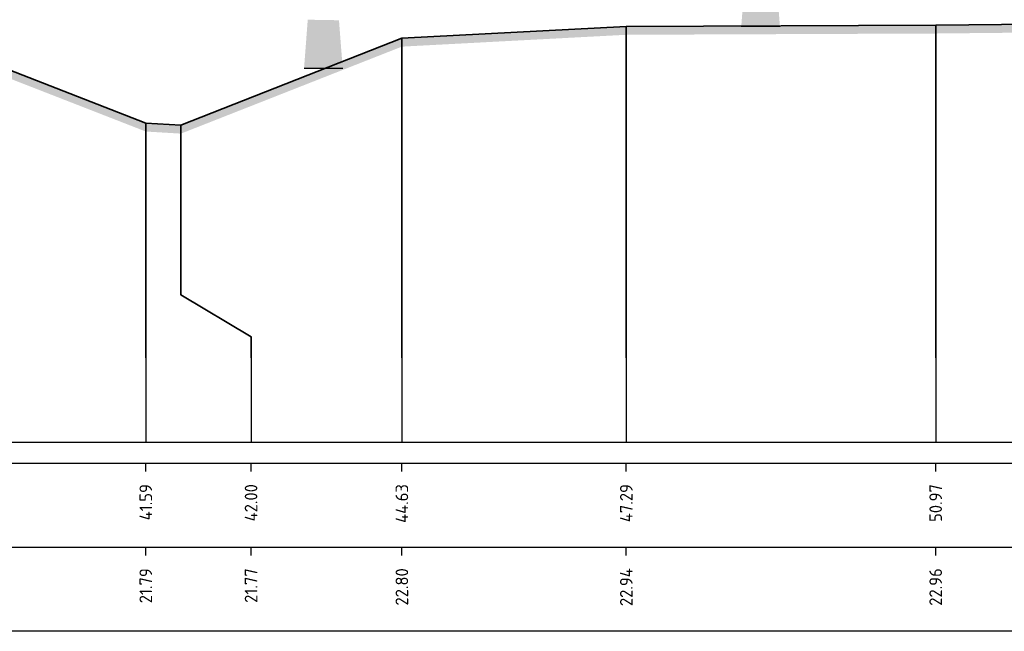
# Model space of a CAD drawing. Header units: metres. Extents: x 173015 to 189682, y 346605 to 348504.
# Tile 69 of 212: x 188923.9 to 188935.6, y 347839.52 to 347846.79. Entities that reach past the tile are written whole.
import ezdxf
from ezdxf.enums import TextEntityAlignment as Align

# ---------------------------------------------------------------- set-up
doc = ezdxf.new("R2010")
doc.units = ezdxf.units.M
doc.header["$PDMODE"] = 35
doc.header["$PDSIZE"] = 0.075
doc.layers.add('N-PV-GR-BOOM-SD', color=7, linetype='Continuous', lineweight=25, true_color=0xd6cca6)
for name, color, linetype, lineweight in [('X-ME-AL-PROFIEL_HUIDIG MAAIVELD-GD', 252, 'Continuous', 0), ('X-XX-AL-DETAIL1-M-B', 252, 'Continuous', 18), ('X-XX-AL-DWARSPROFIEL_PROFIELLIJN MAAIVELD-GD', 8, 'Continuous', 35), ('X01-XX-AL-M', 7, 'Continuous', 18)]:
    doc.layers.add(name, color=color, linetype=linetype, lineweight=lineweight)
doc.layers.add('X-ME-AL-PROFIELRASTER-S', color=7, linetype='Continuous')
doc.styles.add('NLCS-ISO-ANNOTATIVE-T18', font='NLCS-ISO.ttf', dxfattribs={"height": 1.8})
doc.styles.add('NLCS-ISO-M100-T25', font='NLCS-ISO.ttf', dxfattribs={"height": 0.25})
doc.dimstyles.new('NLCS-M100-T25-PIJL_L2_H1', dxfattribs={"dimscale": 0.1, "dimtxt": 2.5, "dimasz": 2.5, "dimexe": 2, "dimexo": 2, "dimgap": 0.7, "dimtad": 1, "dimzin": 0, "dimdsep": 46, "dimtxsty": 'NLCS-ISO-M100-T25', "dimcen": 0, "dimdle": 2, "dimclrd": 256, "dimclre": 256, "dimclrt": 256, "dimadec": 1, "dimazin": 0, "dimtfac": 1, "dimtdec": 3, "dimtofl": 0, "dimtmove": 0, "dimatfit": 3, "dimfxl": 2, "dimfxlon": 1, "dimtfillclr": 256, "dimtolj": 1, "dimtzin": 0, "dimlwd": -1, "dimlwe": -1, "dimarcsym": 0})
doc.dimstyles.new('NLCS-M100-T25-PIJL_L3_H2', dxfattribs={"dimscale": 0.1, "dimtxt": 2.5, "dimasz": 2.5, "dimexe": 2, "dimexo": 2, "dimgap": 0.7, "dimtad": 1, "dimdec": 3, "dimzin": 0, "dimdsep": 46, "dimtxsty": 'NLCS-ISO-M100-T25', "dimcen": 0, "dimdle": 2, "dimclrd": 256, "dimclre": 256, "dimclrt": 256, "dimazin": 0, "dimtfac": 1, "dimtdec": 3, "dimtofl": 0, "dimtmove": 0, "dimatfit": 3, "dimfxl": 2, "dimfxlon": 1, "dimtfillclr": 256, "dimtolj": 1, "dimtzin": 0, "dimlwd": -1, "dimlwe": -1, "dimarcsym": 0})

# ---------------------------------------------------------------- blocks, each defined once
blk = doc.blocks.new('SAL-PROFIELRASTER_BALK_EIND1-SOD')
at = {"color": 0, "linetype": 'ByBlock', "lineweight": -2, "flags": 128}
for points in [[(0, 0), (1, 0)], [(0, -2.5), (1, -2.5)], [(0, -12.5), (1, -12.5)]]:
    blk.add_lwpolyline(points, dxfattribs=at)
blk = doc.blocks.new('SAL-PROFIELRASTER_BALK_EIND2-SOD')
at = {"color": 0, "linetype": 'ByBlock', "lineweight": -2}
blk.add_line((1, -12.5), (0, -12.5), dxfattribs=at)
blk = doc.blocks.new('SAL-PROFIELRASTER_BALK_DATA-SOD')
at = {"color": 0, "linetype": 'ByBlock', "lineweight": -2}
blk.add_lwpolyline([(0, -3.5), (0, -2.5)], dxfattribs=at)
at = {"color": 0, "linetype": 'ByBlock', "lineweight": -2, "style": 'NLCS-ISO-ANNOTATIVE-T18'}
blk.add_attdef('GETAL', text='', height=1.5, rotation=90, dxfattribs=at).set_placement((0.75, -5), align=Align.RIGHT)
blk = doc.blocks.new('*D132')
at = {"layer": 'Defpoints', "color": 0, "transparency": 16777216}
for p in [(188883.815, 347852.066), (188883.815, 347842.771), (188982.175, 347842.771)]:
    blk.add_point(p, dxfattribs=at)
at = {"layer": 'X-XX-AL-DETAIL1-M-B', "transparency": 16777216}
for p, q in [((188883.815, 347851.866), (188883.815, 347852.266)), ((188982.175, 347851.866), (188982.175, 347852.266)), ((188981.925, 347852.066), (188884.065, 347852.066))]:
    blk.add_line(p, q, dxfattribs=at)
for points in [[(188884.065, 347852.108), (188884.065, 347852.025), (188883.815, 347852.066)], [(188981.925, 347852.108), (188981.925, 347852.025), (188982.175, 347852.066)]]:
    blk.add_solid(points, dxfattribs=at)
at = {"layer": 'X-XX-AL-DETAIL1-M-B', "transparency": 16777216, "insert": (188932.995, 347852.261), "char_height": 0.25, "attachment_point": 5, "style": 'NLCS-ISO-M100-T25', "bg_fill": 3, "box_fill_scale": 1.1, "bg_fill_color": 256, "bg_fill_true_color": 13158600, "bg_fill_transparency": 0}
blk.add_mtext('\\A1;Gras', dxfattribs=at)
blk = doc.blocks.new('_Closed')
at = {"color": 0, "linetype": 'ByBlock', "lineweight": -2}
for p, q in [((-1, 0.167), (0, 0)), ((-1, 0.167), (-1, -0.167)), ((0, 0), (-1, -0.167)), ((0, 0), (-1, 0))]:
    blk.add_line(p, q, dxfattribs=at)
blk = doc.blocks.new('*D193')
at = {"layer": 'Defpoints', "color": 0, "transparency": 16777216}
for p in [(188922.883, 347851.076), (188922.883, 347846.758), (188940.46, 347846.72)]:
    blk.add_point(p, dxfattribs=at)
at = {"layer": 'X01-XX-AL-M', "color": 11, "transparency": 16777216}
for p, q in [((188922.883, 347850.776), (188922.883, 347851.376)), ((188940.46, 347850.776), (188940.46, 347851.376)), ((188940.21, 347851.076), (188923.133, 347851.076))]:
    blk.add_line(p, q, dxfattribs=at)
at = {"layer": 'X01-XX-AL-M', "color": 11, "transparency": 16777216, "xscale": 0.25, "yscale": 0.25, "zscale": 0.25, "rotation": 180}
blk.add_blockref('_Closed', (188922.883, 347851.076), dxfattribs=at)
at = {"layer": 'X01-XX-AL-M', "color": 11, "transparency": 16777216, "xscale": 0.25, "yscale": 0.25, "zscale": 0.25}
blk.add_blockref('_Closed', (188940.46, 347851.076), dxfattribs=at)
at = {"layer": 'X01-XX-AL-M', "color": 11, "transparency": 16777216, "insert": (188931.672, 347851.271), "char_height": 0.25, "attachment_point": 5, "style": 'NLCS-ISO-M100-T25', "bg_fill": 3, "box_fill_scale": 1.1, "bg_fill_color": 256, "bg_fill_true_color": 13158600, "bg_fill_transparency": 0}
blk.add_mtext('\\A1;OOIBOS', dxfattribs=at)
blk = doc.blocks.new('N-PV-GR-BOOM-01')
blk.add_line((0.459, 0), (-0.459, 0))
blk.add_solid([(0.371, 1.143), (-0.371, 1.156), (0.459, 0), (-0.459, 0)])

msp = doc.modelspace()

# ---------------------------------------------------------------- hatches: boundary and pattern name
at = {"layer": 'X-ME-AL-PROFIEL_HUIDIG MAAIVELD-GD'}
h = msp.add_hatch(dxfattribs=at)
h.set_pattern_fill('AGR-MAAIVELD', color=256, scale=0.05, pattern_type=2)
h.set_pattern_definition([(45, (0, 33.98915), (-0.25000007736, 0.25000007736), []), (45, (-0.0357, 34.02487), (0, 0.50000015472), [0.3535535, -0.3535535]), (45, (-0.07143, 34.06058), (0, 0.50000015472), [0.3535535, -0.3535535]), (45, (-0.10764, 34.0968), (0, 0.50000015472), [0.3535535, -0.3535535]), (45, (-0.14286, 34.132), (0, 0.50000015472), [0.3535535, -0.3535535]), (45, (-0.17857, 34.16772), (0, 0.50000015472), [0.3535535, -0.3535535]), (45, (-0.2143, 34.20344), (0, 0.50000015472), [0.3535535, -0.3535535]), (315, (0, 33.98915), (0.25000007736, 0.25000007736), []), (315, (0.0357, 34.02487), (0.50000015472, -1e-16), [0.3535535, -0.3535535]), (315, (0.07143, 34.06058), (0.50000015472, -1e-16), [0.3535535, -0.3535535]), (315, (0.10764, 34.0968), (0.50000015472, -1e-16), [0.3535535, -0.3535535]), (315, (0.14286, 34.132), (0.50000015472, -1e-16), [0.3535535, -0.3535535]), (315, (0.17857, 34.16772), (0.50000015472, -1e-16), [0.3535535, -0.3535535]), (315, (0.2143, 34.20344), (0.50000015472, -1e-16), [0.3535535, -0.3535535])])
h.paths.add_polyline_path([(188883.8151, 347846.0251), (188888.3795, 347846.1271), (188893.3127, 347846.1201), (188897.8552, 347846.1871), (188902.6283, 347846.1361), (188906.7898, 347846.1201), (188910.8294, 347846.2171), (188914.8233, 347846.3731), (188918.5264, 347846.4561), (188922.8744, 347846.4481), (188925.4019, 347845.4621), (188925.8193, 347845.4371), (188928.4432, 347846.4711), (188931.1088, 347846.6121), (188934.7831, 347846.6271), (188938.6864, 347846.6671), (188943.4185, 347846.5401), (188945.0422, 347845.9201), (188945.4113, 347845.9161), (188946.711, 347846.3131), (188951.4793, 347846.3641), (188955.8569, 347846.2621), (188961.0318, 347846.3561), (188965.6624, 347846.3251), (188969.3339, 347846.3911), (188973.8329, 347846.4201), (188977.9692, 347846.3711), (188982.5816, 347846.3781), (188986.8829, 347846.3871), (188991.0207, 347846.3841), (188994.5379, 347846.3921), (188998.3285, 347846.4211), (189001.5862, 347846.3691), (189004.3971, 347846.3451), (189007.8191, 347846.3481), (189011.0261, 347846.3321), (189015.1732, 347846.2881), (189019.2644, 347846.2951), (189023.2428, 347846.3101), (189027.2568, 347846.4201), (189031.8648, 347846.3461), (189035.4613, 347846.3551), (189040.084, 347846.3981), (189040.084, 347846.4981), (189035.4613, 347846.4551), (189031.8648, 347846.4461), (189027.2568, 347846.5201), (189023.2428, 347846.4101), (189019.2644, 347846.3951), (189015.1732, 347846.3881), (189011.0261, 347846.4321), (189007.8191, 347846.4481), (189004.3971, 347846.4451), (189001.5862, 347846.4691), (188998.3285, 347846.5211), (188994.5379, 347846.4921), (188991.0207, 347846.4841), (188986.8829, 347846.4871), (188982.5816, 347846.4781), (188977.9692, 347846.4711), (188973.8329, 347846.5201), (188969.3339, 347846.4911), (188965.6624, 347846.4251), (188961.0318, 347846.4561), (188955.8569, 347846.3621), (188951.4793, 347846.4641), (188946.711, 347846.4131), (188945.4113, 347846.0161), (188945.0422, 347846.0201), (188943.4185, 347846.6401), (188938.6864, 347846.7671), (188934.7831, 347846.7271), (188931.1088, 347846.7121), (188928.4432, 347846.5711), (188925.8193, 347845.5371), (188925.4019, 347845.5621), (188922.8744, 347846.5481), (188918.5264, 347846.5561), (188914.8233, 347846.4731), (188910.8294, 347846.3171), (188906.7898, 347846.2201), (188902.6283, 347846.2361), (188897.8552, 347846.2871), (188893.3127, 347846.2201), (188888.3795, 347846.2271), (188883.8151, 347846.1251)])

# ---------------------------------------------------------------- linework, layer by layer
at = {"color": 9, "linetype": 'ByBlock', "lineweight": -2}
for p, q in [((188925.8193, 347843.7711), (188925.8193, 347843.5211)), ((188925.8193, 347843.5211), (188925.8193, 347843.7711))]:
    msp.add_line(p, q, dxfattribs=at)
for points in [[(188925.8193, 347843.7711), (188925.8193, 347845.5371)], [(188925.8193, 347843.5211), (188926.6519, 347843.0211), (188926.6519, 347842.7711), (188926.6519, 347843.0211)]]:
    msp.add_lwpolyline(points, close=True, dxfattribs=at)
at = {"layer": 'X-ME-AL-PROFIELRASTER-S'}
for points in [[(188934.7831, 347842.7711), (188934.7831, 347846.7271), (188934.7831, 347842.7711), (188934.7831, 347841.7711)], [(188931.1088, 347842.7711), (188931.1088, 347846.7121), (188931.1088, 347842.7711), (188931.1088, 347841.7711)], [(188928.4432, 347842.7711), (188928.4432, 347846.5711), (188928.4432, 347842.7711), (188928.4432, 347841.7711)], [(188925.4019, 347842.7711), (188925.4019, 347845.5621), (188925.4019, 347842.7711), (188925.4019, 347841.7711)], [(188926.6519, 347842.7711), (188926.6519, 347841.7711)]]:
    msp.add_lwpolyline(points, dxfattribs=at)
at = {"layer": 'X-XX-AL-DWARSPROFIEL_PROFIELLIJN MAAIVELD-GD'}
msp.add_lwpolyline([(188910.8294, 347846.3171), (188914.8233, 347846.4731), (188918.5264, 347846.5561), (188922.8744, 347846.5481), (188925.4019, 347845.5621), (188925.8193, 347845.5371), (188928.4432, 347846.5711), (188931.1088, 347846.7121), (188934.7831, 347846.7271), (188938.6864, 347846.7671), (188943.4185, 347846.6401), (188945.0422, 347846.0201), (188945.4113, 347846.0161), (188946.711, 347846.4131), (188951.4793, 347846.4641), (188955.8569, 347846.3621), (188961.0318, 347846.4561), (188965.6624, 347846.4251), (188969.3339, 347846.4911), (188973.8329, 347846.5201), (188977.9692, 347846.4711), (188982.5816, 347846.4781), (188986.8829, 347846.4871)], dxfattribs=at)

# ---------------------------------------------------------------- block references
at = {"layer": 'N-PV-GR-BOOM-SD', "xscale": 0.5, "yscale": 0.5, "zscale": 0.5}
for p in [(188932.7036, 347846.7121), (188927.5109, 347846.2132)]:
    msp.add_blockref('N-PV-GR-BOOM-01', p, dxfattribs=at)
at = {"layer": 'X-ME-AL-PROFIELRASTER-S', "xscale": 156.5, "yscale": 0.1, "zscale": 157}
for name, p in [('SAL-PROFIELRASTER_BALK_EIND1-SOD', (188883.8151, 347841.7711)), ('SAL-PROFIELRASTER_BALK_EIND2-SOD', (188883.8151, 347840.7711))]:
    msp.add_blockref(name, p, dxfattribs=at)
at = {"layer": 'X-ME-AL-PROFIELRASTER-S', "xscale": 0.1, "yscale": 0.1, "zscale": 0.1}
for p, values in [((188925.4019, 347841.7711), {'GETAL': '41.59'}), ((188925.4019, 347841.7711), {'GETAL': '41.59'}), ((188926.6519, 347841.7711), {'GETAL': '42.00'}), ((188926.6519, 347841.7711), {'GETAL': '42.00'}), ((188928.4432, 347841.7711), {'GETAL': '44.63'}), ((188928.4432, 347841.7711), {'GETAL': '44.63'}), ((188931.1088, 347841.7711), {'GETAL': '47.29'}), ((188931.1088, 347841.7711), {'GETAL': '47.29'}), ((188934.7831, 347841.7711), {'GETAL': '50.97'}), ((188934.7831, 347841.7711), {'GETAL': '50.97'}), ((188925.4019, 347840.7711), {'GETAL': '21.79'}), ((188926.6519, 347840.7711), {'GETAL': '21.77'}), ((188928.4432, 347840.7711), {'GETAL': '22.80'}), ((188931.1088, 347840.7711), {'GETAL': '22.94'}), ((188934.7831, 347840.7711), {'GETAL': '22.96'})]:
    msp.add_blockref('SAL-PROFIELRASTER_BALK_DATA-SOD', p, dxfattribs=at).add_auto_attribs(values)

# ---------------------------------------------------------------- next in the draw order: dimensions: what is measured, and where the dimension line sits
at = {"layer": 'X01-XX-AL-M'}
dim = msp.add_linear_dim(base=(188922.8834, 347851.0756), p1=(188940.4604, 347846.7195), p2=(188922.8834, 347846.7582), text='OOIBOS', dimstyle='NLCS-M100-T25-PIJL_L2_H1', override={"dimexe": 3, "dimblk1": 'Closed', "dimblk2": 'Closed', "dimsah": 1, "dimclrd": 11, "dimclre": 11, "dimclrt": 11, "dimtmove": 1, "dimfxl": 3, "dimtfill": 1}, dxfattribs=at)
dim.commit()
dim.dimension.update_dxf_attribs({"geometry": '*D193', "text_midpoint": (188931.6719, 347851.2706)})

# ---------------------------------------------------------------- next in the draw order: dimensions: what is measured, and where the dimension line sits
at = {"layer": 'X-XX-AL-DETAIL1-M-B'}
dim = msp.add_linear_dim(base=(188883.8151, 347852.0664), p1=(188982.1751, 347842.7711), p2=(188883.8151, 347842.7711), text='Gras', dimstyle='NLCS-M100-T25-PIJL_L3_H2', override={"dimtfill": 1}, dxfattribs=at)
dim.commit()
dim.dimension.update_dxf_attribs({"geometry": '*D132', "text_midpoint": (188932.9951, 347852.0664), "dimtype": 160})

doc.saveas('drawing.dxf')
